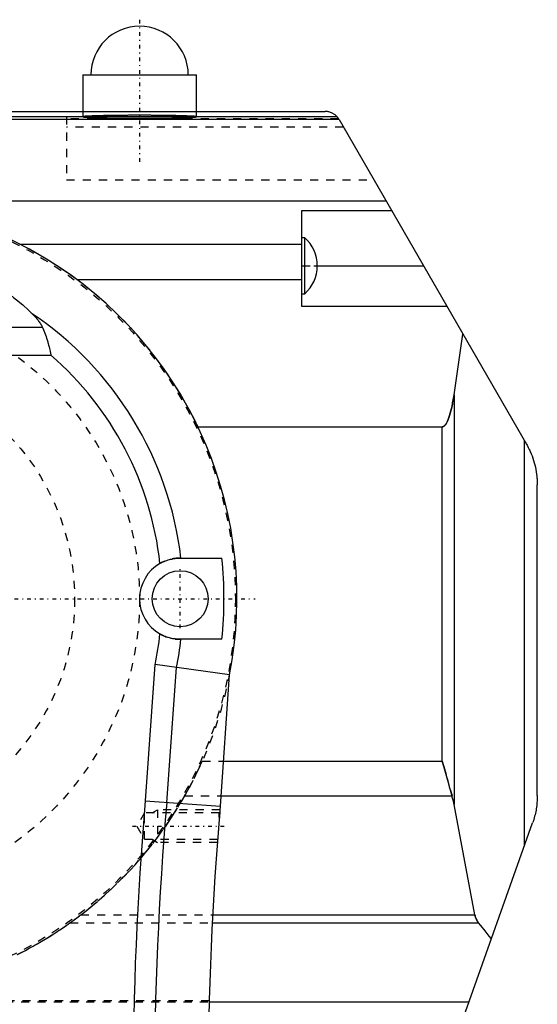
# Model space of a CAD drawing. Extents: x -415 to 216, y -1 to 641.
# Tile 9 of 9: x -78 to -14, y 520 to 641. Entities that reach past the tile are written whole.
import ezdxf

# ---------------------------------------------------------------- set-up
doc = ezdxf.new("R2010")
doc.units = 0
doc.linetypes.add('CENTER', pattern=[1.5, 0.45, -0.5, 0.05, -0.5])
doc.linetypes.add('DASHED', pattern=[2, 1, -1])
for name, color, linetype in [('AM_0', 7, 'CONTINUOUS'), ('AM_3', 7, 'DASHED'), ('AM_7', 7, 'CENTER')]:
    doc.layers.add(name, color=color, linetype=linetype)

msp = doc.modelspace()

# ---------------------------------------------------------------- linework, layer by layer
at = {"layer": 'AM_0', "color": 7, "linetype": 'CONTINUOUS'}
for p, q in [((-70, 634.5), (-70, 630)), ((-70, 634.5), (-56, 634.5)), ((-56, 630), (-56, 634.5)), ((-134.22, 629.39), (-38.71, 629.39)), ((-80, 630), (-40.15, 630)), ((-134.86, 629.07), (-38.46, 629.07)), ((-38.42, 629), (-15.34, 589.02)), ((-155, 619), (-32.65, 619)), ((-43, 617.79), (-31.95, 617.79)), ((-43, 606), (-43, 617.79)), ((-77.77, 613.67), (-43, 613.67)), ((-42.66, 614.45), (-43, 614.45)), ((-42.66, 607.55), (-42.66, 614.45)), ((-41.1, 611), (-28.03, 611)), ((-70.74, 609.3), (-43, 609.3)), ((-43, 607.55), (-42.66, 607.55)), ((-25.14, 606), (-43, 606)), ((-74.95, 603.4), (-125.05, 603.4)), ((-24.26, 595.1), (-23.16, 602.56)), ((-126.08, 600), (-73.92, 600)), ((-24.26, 595.1), (-24.26, 544.66)), ((-55.8, 591.16), (-25.74, 591.16)), ((-25.74, 550), (-25.74, 591.16)), ((-15.6, 589.47), (-15.6, 539.53)), ((-14, 545.75), (-14, 584.02)), ((-58, 575), (-52.86, 575)), ((-52.86, 565), (-58, 565)), ((-62.26, 545.1), (-61.09, 561.88)), ((-51.9, 560.64), (-61.09, 561.88)), ((-59.62, 544.91), (-58.46, 561.51)), ((-53.03, 544.45), (-51.9, 560.64)), ((-52.65, 550), (-25.74, 550)), ((-52.95, 545.72), (-24.51, 545.72)), ((-62.29, 545.1), (-53.03, 544.45)), ((-21.69, 531.08), (-24.26, 544.66)), ((-25.21, 512.57), (-14.58, 542.39)), ((-54, 531.08), (-21.69, 531.08)), ((-54.05, 530.08), (-21.24, 530.08)), ((-54.42, 520.37), (-22.43, 520.37))]:
    msp.add_line(p, q, dxfattribs=at)
for points in [[(-38.71, 629.39, 0), (-38.91, 629.57, 0), (-39.37, 629.84, 0), (-39.67, 629.94, 0), (-39.76, 629.96, 0), (-39.84, 629.98, 0), (-39.89, 629.98, 0), (-39.89, 629.98, 0), (-39.91, 629.98, 0), (-39.92, 629.99, 0), (-39.93, 629.99, 0), (-39.94, 629.99, 0), (-39.95, 629.99, 0), (-39.97, 629.99, 0), (-39.98, 629.99, 0), (-40, 629.99, 0), (-40.01, 629.99, 0), (-40.02, 630, 0), (-40.03, 630, 0), (-40.04, 630, 0), (-40.06, 630, 0), (-40.07, 630, 0), (-40.07, 630, 0), (-40.07, 630, 0), (-40.07, 630, 0), (-40.07, 630, 0), (-40.08, 630, 0), (-40.08, 630, 0), (-40.08, 630, 0), (-40.08, 630, 0), (-40.09, 630, 0), (-40.09, 630, 0), (-40.09, 630, 0), (-40.09, 630, 0), (-40.09, 630, 0), (-40.1, 630, 0), (-40.1, 630, 0), (-40.1, 630, 0), (-40.1, 630, 0), (-40.1, 630, 0), (-40.11, 630, 0), (-40.11, 630, 0), (-40.11, 630, 0), (-40.11, 630, 0), (-40.11, 630, 0), (-40.12, 630, 0), (-40.12, 630, 0), (-40.12, 630, 0), (-40.12, 630, 0), (-40.12, 630, 0), (-40.13, 630, 0), (-40.13, 630, 0), (-40.13, 630, 0), (-40.13, 630, 0), (-40.13, 630, 0), (-40.14, 630, 0), (-40.14, 630, 0), (-40.14, 630, 0), (-40.14, 630, 0), (-40.15, 630, 0), (-40.15, 630, 0), (-40.15, 630, 0), (-40.15, 630, 0), (-40.15, 630, 0), (-40.15, 630, 0)], [(-38.46, 629.07, 0), (-38.47, 629.08, 0), (-38.49, 629.11, 0), (-38.51, 629.14, 0), (-38.52, 629.16, 0), (-38.53, 629.17, 0), (-38.55, 629.2, 0), (-38.57, 629.22, 0), (-38.59, 629.25, 0), (-38.61, 629.27, 0), (-38.63, 629.29, 0), (-38.63, 629.3, 0), (-38.64, 629.31, 0), (-38.66, 629.32, 0), (-38.67, 629.34, 0), (-38.68, 629.35, 0), (-38.69, 629.36, 0), (-38.7, 629.37, 0), (-38.7, 629.37, 0), (-38.71, 629.38, 0), (-38.71, 629.38, 0), (-38.71, 629.39, 0), (-38.71, 629.39, 0)], [(-38.42, 629, 0), (-38.43, 629.01, 0), (-38.44, 629.03, 0), (-38.46, 629.06, 0), (-38.46, 629.07, 0)], [(-91.26, 613.63, 0), (-90.8, 613.5, 0), (-89.88, 613.23, 0), (-88.97, 612.93, 0), (-88.52, 612.77, 0), (-88.07, 612.6, 0), (-87.18, 612.25, 0), (-86.29, 611.87, 0), (-85.42, 611.47, 0), (-84.56, 611.05, 0), (-83.71, 610.6, 0), (-83.29, 610.36, 0), (-82.87, 610.12, 0), (-82.05, 609.63, 0), (-81.23, 609.11, 0), (-80.44, 608.56, 0), (-79.66, 608, 0), (-78.89, 607.41, 0), (-78.51, 607.11, 0), (-78.14, 606.8, 0), (-77.4, 606.17, 0), (-76.69, 605.52, 0), (-76.33, 605.18, 0)], [(-76.33, 605.18, 0), (-76.29, 605.14, 0), (-76.19, 605.05, 0), (-76.1, 604.95, 0), (-76.05, 604.91, 0), (-76.01, 604.86, 0), (-75.92, 604.76, 0), (-75.83, 604.67, 0), (-75.75, 604.57, 0), (-75.67, 604.47, 0), (-75.58, 604.38, 0), (-75.55, 604.33, 0), (-75.51, 604.28, 0), (-75.43, 604.18, 0), (-75.36, 604.08, 0), (-75.29, 603.98, 0), (-75.22, 603.88, 0), (-75.15, 603.78, 0), (-75.12, 603.73, 0), (-75.09, 603.67, 0), (-75.04, 603.57, 0), (-74.98, 603.46, 0), (-74.95, 603.4, 0)], [(-74.95, 603.4, 0), (-74.91, 603.3, 0), (-74.82, 603.11, 0), (-74.74, 602.91, 0), (-74.7, 602.81, 0), (-74.67, 602.7, 0), (-74.59, 602.5, 0), (-74.52, 602.29, 0), (-74.45, 602.08, 0), (-74.39, 601.87, 0), (-74.32, 601.65, 0), (-74.29, 601.54, 0), (-74.26, 601.43, 0), (-74.2, 601.22, 0), (-74.15, 601.02, 0), (-74.1, 600.82, 0), (-74.06, 600.64, 0), (-74.02, 600.48, 0), (-74, 600.4, 0), (-73.99, 600.33, 0), (-73.96, 600.19, 0), (-73.94, 600.12, 0), (-73.93, 600.1, 0), (-73.93, 600.08, 0), (-73.93, 600.07, 0), (-73.93, 600.06, 0), (-73.92, 600.03, 0), (-73.92, 600.01, 0), (-73.92, 600.01, 0), (-73.92, 600, 0), (-73.92, 600, 0), (-73.92, 600, 0), (-73.92, 600, 0), (-73.92, 600, 0), (-73.92, 600, 0), (-73.92, 600, 0), (-73.92, 600, 0), (-73.92, 600, 0), (-73.92, 600, 0), (-73.92, 600, 0), (-73.92, 600, 0), (-73.92, 600, 0), (-73.92, 600, 0), (-73.92, 600, 0), (-73.92, 600, 0), (-73.92, 600, 0), (-73.92, 600, 0), (-73.92, 600, 0), (-73.92, 600, 0), (-73.92, 600, 0), (-73.92, 600, 0), (-73.92, 600, 0), (-73.92, 600, 0), (-73.92, 600, 0), (-73.92, 600, 0), (-73.92, 600, 0), (-73.92, 600, 0), (-73.92, 600, 0), (-73.92, 600, 0), (-73.92, 600, 0), (-73.92, 600, 0), (-73.92, 600, 0), (-73.92, 600, 0), (-73.92, 600, 0), (-73.92, 600, 0), (-73.92, 600, 0), (-73.92, 600, 0), (-73.92, 600, 0), (-73.92, 600, 0), (-73.92, 600, 0), (-73.92, 600, 0), (-73.92, 600, 0), (-73.92, 600, 0), (-73.92, 600, 0), (-73.92, 600, 0), (-73.92, 600, 0), (-73.92, 600, 0), (-73.92, 600, 0), (-73.92, 600, 0), (-73.92, 600, 0), (-73.92, 600, 0), (-73.92, 600, 0), (-73.92, 600, 0), (-73.92, 600, 0), (-73.92, 600, 0), (-73.92, 600, 0), (-73.92, 600, 0), (-73.92, 600, 0), (-73.92, 600, 0), (-73.92, 600, 0), (-73.92, 600, 0), (-73.92, 600, 0), (-73.92, 600, 0), (-73.92, 600, 0), (-73.92, 600, 0), (-73.92, 600, 0), (-73.92, 600, 0), (-73.92, 600, 0), (-73.92, 600, 0), (-73.92, 600, 0), (-73.92, 600, 0), (-73.92, 600, 0), (-73.92, 600, 0), (-73.92, 600, 0), (-73.92, 600, 0), (-73.92, 600, 0), (-73.92, 600, 0), (-73.92, 600, 0), (-73.92, 600, 0), (-73.92, 600, 0), (-73.92, 600, 0), (-73.92, 600, 0), (-73.92, 600, 0)], [(-25.74, 591.16, 0), (-25.73, 591.16, 0), (-25.72, 591.16, 0), (-25.7, 591.16, 0), (-25.69, 591.16, 0), (-25.68, 591.16, 0), (-25.67, 591.17, 0), (-25.65, 591.17, 0), (-25.64, 591.18, 0), (-25.62, 591.18, 0), (-25.61, 591.19, 0), (-25.6, 591.19, 0), (-25.59, 591.19, 0), (-25.58, 591.2, 0), (-25.56, 591.21, 0), (-25.55, 591.22, 0), (-25.53, 591.23, 0), (-25.52, 591.24, 0), (-25.51, 591.24, 0), (-25.5, 591.25, 0), (-25.49, 591.26, 0), (-25.47, 591.27, 0), (-25.46, 591.28, 0), (-25.45, 591.28, 0), (-25.44, 591.3, 0), (-25.42, 591.31, 0), (-25.42, 591.32, 0), (-25.41, 591.33, 0), (-25.39, 591.34, 0), (-25.38, 591.36, 0), (-25.36, 591.37, 0), (-25.35, 591.39, 0), (-25.33, 591.41, 0), (-25.33, 591.42, 0), (-25.32, 591.43, 0), (-25.3, 591.45, 0), (-25.29, 591.47, 0), (-25.27, 591.49, 0), (-25.26, 591.51, 0), (-25.24, 591.54, 0), (-25.24, 591.55, 0), (-25.23, 591.56, 0), (-25.21, 591.58, 0), (-25.2, 591.61, 0), (-25.15, 591.7, 0), (-25.06, 591.88, 0), (-24.97, 592.08, 0), (-24.93, 592.19, 0), (-24.89, 592.3, 0), (-24.81, 592.55, 0), (-24.73, 592.83, 0), (-24.65, 593.12, 0), (-24.57, 593.43, 0), (-24.5, 593.77, 0), (-24.46, 593.95, 0), (-24.43, 594.13, 0), (-24.36, 594.5, 0), (-24.29, 594.9, 0), (-24.26, 595.1, 0)], [(-15.34, 589.02, 0), (-15.27, 588.89, 0), (-15.13, 588.64, 0), (-15, 588.38, 0), (-14.94, 588.25, 0), (-14.88, 588.11, 0), (-14.76, 587.85, 0), (-14.65, 587.58, 0), (-14.55, 587.3, 0), (-14.46, 587.03, 0), (-14.38, 586.75, 0), (-14.34, 586.61, 0), (-14.3, 586.47, 0), (-14.24, 586.18, 0), (-14.18, 585.9, 0), (-14.13, 585.61, 0), (-14.09, 585.32, 0), (-14.05, 585.04, 0), (-14.04, 584.89, 0), (-14.03, 584.75, 0), (-14.01, 584.46, 0), (-14, 584.16, 0), (-14, 584.02, 0)], [(-60.48, 574.34, 0), (-60.41, 574.38, 0), (-60.26, 574.46, 0), (-60.1, 574.54, 0), (-60.03, 574.57, 0), (-59.95, 574.6, 0), (-59.79, 574.67, 0), (-59.64, 574.72, 0), (-59.48, 574.77, 0), (-59.33, 574.82, 0), (-59.18, 574.86, 0), (-59.11, 574.88, 0), (-59.03, 574.89, 0), (-58.89, 574.92, 0), (-58.75, 574.94, 0), (-58.62, 574.96, 0), (-58.49, 574.98, 0), (-58.37, 574.99, 0), (-58.31, 574.99, 0), (-58.25, 574.99, 0), (-58.15, 575, 0), (-58.05, 575, 0), (-58, 575, 0)], [(-58, 565, 0), (-58.05, 565, 0), (-58.15, 565, 0), (-58.25, 565.01, 0), (-58.31, 565.01, 0), (-58.37, 565.01, 0), (-58.49, 565.02, 0), (-58.62, 565.04, 0), (-58.75, 565.06, 0), (-58.89, 565.08, 0), (-59.03, 565.11, 0), (-59.11, 565.12, 0), (-59.18, 565.14, 0), (-59.33, 565.18, 0), (-59.48, 565.23, 0), (-59.64, 565.28, 0), (-59.8, 565.33, 0), (-59.95, 565.4, 0), (-60.03, 565.43, 0), (-60.1, 565.46, 0), (-60.26, 565.54, 0), (-60.41, 565.62, 0), (-60.48, 565.66, 0)], [(-24.51, 545.72, 0), (-24.54, 545.84, 0), (-24.6, 546.08, 0), (-24.67, 546.31, 0), (-24.7, 546.43, 0), (-24.73, 546.55, 0), (-24.8, 546.8, 0), (-24.87, 547.04, 0), (-25.11, 547.89, 0), (-25.53, 549.32, 0), (-25.74, 550, 0)], [(-24.26, 544.66, 0), (-24.3, 544.85, 0), (-24.38, 545.21, 0), (-24.47, 545.56, 0), (-24.51, 545.72, 0)], [(-14, 545.75, 0), (-14, 545.65, 0), (-14, 545.46, 0), (-14.01, 545.27, 0), (-14.02, 545.18, 0), (-14.02, 545.08, 0), (-14.04, 544.89, 0), (-14.05, 544.7, 0), (-14.08, 544.52, 0), (-14.1, 544.33, 0), (-14.13, 544.14, 0), (-14.15, 544.05, 0), (-14.16, 543.95, 0), (-14.2, 543.76, 0), (-14.24, 543.58, 0), (-14.28, 543.39, 0), (-14.33, 543.21, 0), (-14.38, 543.03, 0), (-14.4, 542.93, 0), (-14.43, 542.84, 0), (-14.49, 542.66, 0), (-14.55, 542.48, 0), (-14.58, 542.39, 0)], [(-21.24, 530.08, 0), (-21.26, 530.1, 0), (-21.29, 530.14, 0), (-21.32, 530.19, 0), (-21.34, 530.21, 0), (-21.35, 530.23, 0), (-21.38, 530.28, 0), (-21.41, 530.33, 0), (-21.44, 530.38, 0), (-21.47, 530.44, 0), (-21.5, 530.49, 0), (-21.51, 530.52, 0), (-21.53, 530.55, 0), (-21.55, 530.61, 0), (-21.58, 530.67, 0), (-21.6, 530.73, 0), (-21.62, 530.79, 0), (-21.64, 530.85, 0), (-21.65, 530.89, 0), (-21.66, 530.92, 0), (-21.67, 530.98, 0), (-21.69, 531.05, 0), (-21.69, 531.08, 0)], [(-19.66, 528.13, 0), (-19.92, 528.46, 0), (-20.44, 529.11, 0), (-20.97, 529.76, 0), (-21.24, 530.08, 0)]]:
    msp.add_polyline3d(points, dxfattribs=at)
msp.add_circle((-58, 570), 3.45, dxfattribs=at)
for centre, radius, start, end in [((-63, 634.5), 6, 0, 180), ((-100, 570), 49, 348.9831, 191.3899), ((-45.7, 611), 4.6, 0.0287, 48.6338), ((-45.7, 611), 4.6, 311.3662, 359.9713), ((-100, 570), 42.4, 6.772, 56.0731), ((-100, 570), 39.75, 6.2666, 48.9949), ((-100, 570), 47.4, 353.9455, 6.0545), ((-58, 570), 5, 119.7892, 240.2108), ((-100, 570), 39.75, 348.2085, 353.7334), ((-100, 570), 42.4, 348.4562, 353.228), ((345.44, 509.88), 409.25, 175.0627, 185), ((345.44, 509.88), 406.6, 175.0566, 185), ((345.44, 509.88), 400, 175.0411, 185)]:
    msp.add_arc(centre, radius, start, end, dxfattribs=at)
at = {"layer": 'AM_3', "color": 6, "linetype": 'DASHED'}
for p, q in [((-72, 629.39), (-72, 621.59)), ((-70, 630), (-70, 629.35)), ((-56, 629.35), (-56, 630)), ((-38.47, 629.08), (-72, 629.08)), ((-37.89, 628.08), (-72, 628.08)), ((-72, 621.59), (-34.14, 621.59)), ((-43, 611), (-41.1, 611)), ((-55.27, 550), (-52.65, 550)), ((-57.44, 545.72), (-52.95, 545.72)), ((-62.4, 543.62), (-63.34, 542)), ((-53.18, 543.62), (-62.4, 543.62)), ((-62.4, 540.38), (-62.4, 543.62)), ((-61.46, 543.62), (-60.8, 544)), ((-53.1, 544), (-60.8, 544)), ((-60.8, 544), (-60.8, 540)), ((-53.13, 543.67), (-53.4, 540.38)), ((-53.13, 543.67), (-53.18, 543.62)), ((-53.18, 543.1), (-53.18, 543.62)), ((-63.34, 542), (-62.4, 540.38)), ((-62.4, 540.38), (-53.4, 540.38)), ((-61.46, 540.38), (-60.8, 540)), ((-53.43, 540), (-60.8, 540)), ((-70.23, 531.08), (-54, 531.08)), ((-71.58, 530.08), (-54.05, 530.08)), ((-54.42, 520.5), (-145.58, 520.5)), ((-145.58, 520.37), (-54.42, 520.37))]:
    msp.add_line(p, q, dxfattribs=at)
for points in [[(-63, 629.53, 0), (-63.05, 629.53, 0), (-63.15, 629.53, 0), (-63.25, 629.53, 0), (-63.31, 629.53, 0), (-63.36, 629.53, 0), (-63.46, 629.53, 0), (-63.56, 629.53, 0), (-63.66, 629.53, 0), (-63.76, 629.53, 0), (-63.86, 629.53, 0), (-63.91, 629.53, 0), (-63.96, 629.53, 0), (-64.06, 629.53, 0), (-64.17, 629.53, 0), (-64.27, 629.53, 0), (-64.37, 629.53, 0), (-64.47, 629.52, 0), (-64.52, 629.52, 0), (-64.56, 629.52, 0), (-64.66, 629.52, 0), (-64.76, 629.52, 0), (-64.81, 629.52, 0), (-64.86, 629.52, 0), (-64.96, 629.52, 0), (-65.06, 629.52, 0), (-65.1, 629.52, 0), (-65.15, 629.52, 0), (-65.25, 629.52, 0), (-65.35, 629.52, 0), (-65.44, 629.52, 0), (-65.54, 629.52, 0), (-65.63, 629.52, 0), (-65.68, 629.51, 0), (-65.73, 629.51, 0), (-65.82, 629.51, 0), (-65.91, 629.51, 0), (-66, 629.51, 0), (-66.1, 629.51, 0), (-66.19, 629.51, 0), (-66.23, 629.51, 0), (-66.28, 629.51, 0), (-66.37, 629.51, 0), (-66.46, 629.5, 0), (-66.54, 629.5, 0), (-66.63, 629.5, 0), (-66.72, 629.5, 0), (-66.76, 629.5, 0), (-66.8, 629.5, 0), (-66.89, 629.5, 0), (-66.97, 629.5, 0), (-67.06, 629.49, 0), (-67.14, 629.49, 0), (-67.22, 629.49, 0), (-67.26, 629.49, 0), (-67.3, 629.49, 0), (-67.38, 629.49, 0), (-67.46, 629.49, 0), (-67.54, 629.48, 0), (-67.62, 629.48, 0), (-67.69, 629.48, 0), (-67.73, 629.48, 0), (-67.77, 629.48, 0), (-67.84, 629.48, 0), (-67.91, 629.48, 0), (-67.95, 629.47, 0), (-67.99, 629.47, 0), (-68.06, 629.47, 0), (-68.13, 629.47, 0), (-68.16, 629.47, 0), (-68.2, 629.47, 0), (-68.26, 629.47, 0), (-68.33, 629.46, 0), (-68.39, 629.46, 0), (-68.46, 629.46, 0), (-68.52, 629.46, 0), (-68.55, 629.46, 0), (-68.58, 629.46, 0), (-68.65, 629.45, 0), (-68.7, 629.45, 0), (-68.76, 629.45, 0), (-68.82, 629.45, 0), (-68.88, 629.44, 0), (-68.9, 629.44, 0), (-68.93, 629.44, 0), (-68.98, 629.44, 0), (-69.04, 629.44, 0), (-69.09, 629.44, 0), (-69.14, 629.43, 0), (-69.19, 629.43, 0), (-69.21, 629.43, 0), (-69.23, 629.43, 0), (-69.28, 629.43, 0), (-69.32, 629.42, 0), (-69.37, 629.42, 0), (-69.41, 629.42, 0), (-69.45, 629.42, 0), (-69.47, 629.42, 0), (-69.49, 629.41, 0), (-69.52, 629.41, 0), (-69.56, 629.41, 0), (-69.6, 629.41, 0), (-69.63, 629.4, 0), (-69.66, 629.4, 0), (-69.68, 629.4, 0), (-69.69, 629.4, 0), (-69.72, 629.4, 0), (-69.75, 629.39, 0), (-69.76, 629.39, 0), (-69.77, 629.39, 0), (-69.8, 629.39, 0), (-69.82, 629.39, 0), (-69.83, 629.39, 0), (-69.84, 629.38, 0), (-69.87, 629.38, 0), (-69.88, 629.38, 0), (-69.9, 629.38, 0), (-69.92, 629.37, 0), (-69.93, 629.37, 0), (-69.94, 629.37, 0), (-69.95, 629.37, 0), (-69.96, 629.37, 0), (-69.97, 629.36, 0), (-69.98, 629.36, 0), (-69.99, 629.36, 0), (-69.99, 629.35, 0), (-69.99, 629.35, 0), (-70, 629.35, 0), (-70, 629.35, 0), (-70, 629.35, 0), (-70, 629.35, 0)], [(-70, 629.35, 0), (-70, 629.34, 0), (-69.99, 629.34, 0), (-69.98, 629.33, 0), (-69.97, 629.33, 0), (-69.96, 629.33, 0), (-69.94, 629.32, 0), (-69.91, 629.32, 0), (-69.88, 629.31, 0), (-69.83, 629.31, 0), (-69.79, 629.3, 0), (-69.76, 629.3, 0), (-69.73, 629.3, 0), (-69.68, 629.29, 0), (-69.61, 629.29, 0), (-69.54, 629.28, 0), (-69.47, 629.28, 0), (-69.39, 629.27, 0), (-69.34, 629.27, 0), (-69.3, 629.27, 0), (-69.21, 629.26, 0), (-69.11, 629.26, 0), (-69.06, 629.25, 0), (-69.01, 629.25, 0), (-68.9, 629.25, 0), (-68.79, 629.24, 0), (-68.73, 629.24, 0), (-68.68, 629.24, 0), (-68.55, 629.23, 0), (-68.43, 629.23, 0), (-68.3, 629.23, 0), (-68.16, 629.22, 0), (-68.02, 629.22, 0), (-67.95, 629.22, 0), (-67.88, 629.21, 0), (-67.73, 629.21, 0), (-67.58, 629.21, 0), (-67.42, 629.2, 0), (-67.26, 629.2, 0), (-67.1, 629.2, 0), (-67.02, 629.2, 0), (-66.93, 629.19, 0), (-66.76, 629.19, 0), (-66.59, 629.19, 0), (-66.41, 629.19, 0), (-66.23, 629.18, 0), (-66.05, 629.18, 0), (-65.96, 629.18, 0), (-65.87, 629.18, 0), (-65.68, 629.18, 0), (-65.49, 629.17, 0), (-65.3, 629.17, 0), (-65.1, 629.17, 0), (-64.91, 629.17, 0), (-64.81, 629.17, 0), (-64.71, 629.17, 0), (-64.52, 629.17, 0), (-64.32, 629.17, 0), (-64.12, 629.16, 0), (-63.91, 629.16, 0), (-63.71, 629.16, 0), (-63.61, 629.16, 0), (-63.51, 629.16, 0), (-63.31, 629.16, 0), (-63.1, 629.16, 0), (-63, 629.16, 0), (-62.9, 629.16, 0), (-62.69, 629.16, 0), (-62.49, 629.16, 0), (-62.39, 629.16, 0), (-62.29, 629.16, 0), (-62.09, 629.16, 0), (-61.88, 629.16, 0), (-61.68, 629.17, 0), (-61.48, 629.17, 0), (-61.29, 629.17, 0), (-61.19, 629.17, 0), (-61.09, 629.17, 0), (-60.9, 629.17, 0), (-60.7, 629.17, 0), (-60.51, 629.17, 0), (-60.32, 629.18, 0), (-60.13, 629.18, 0), (-60.04, 629.18, 0), (-59.95, 629.18, 0), (-59.77, 629.18, 0), (-59.59, 629.19, 0), (-59.41, 629.19, 0), (-59.24, 629.19, 0), (-59.07, 629.19, 0), (-58.98, 629.2, 0), (-58.9, 629.2, 0), (-58.74, 629.2, 0), (-58.58, 629.2, 0), (-58.42, 629.21, 0), (-58.27, 629.21, 0), (-58.12, 629.21, 0), (-58.05, 629.22, 0), (-57.98, 629.22, 0), (-57.84, 629.22, 0), (-57.7, 629.23, 0), (-57.57, 629.23, 0), (-57.45, 629.23, 0), (-57.32, 629.24, 0), (-57.27, 629.24, 0), (-57.21, 629.24, 0), (-57.1, 629.25, 0), (-56.99, 629.25, 0), (-56.94, 629.25, 0), (-56.89, 629.26, 0), (-56.79, 629.26, 0), (-56.7, 629.27, 0), (-56.66, 629.27, 0), (-56.61, 629.27, 0), (-56.53, 629.28, 0), (-56.46, 629.28, 0), (-56.39, 629.29, 0), (-56.32, 629.29, 0), (-56.27, 629.3, 0), (-56.24, 629.3, 0), (-56.21, 629.3, 0), (-56.17, 629.31, 0), (-56.12, 629.31, 0), (-56.09, 629.32, 0), (-56.06, 629.32, 0), (-56.04, 629.33, 0), (-56.03, 629.33, 0), (-56.02, 629.33, 0), (-56.01, 629.34, 0), (-56, 629.34, 0), (-56, 629.35, 0)], [(-56, 629.35, 0), (-56, 629.35, 0), (-56, 629.35, 0), (-56, 629.35, 0), (-56.01, 629.35, 0), (-56.01, 629.35, 0), (-56.01, 629.36, 0), (-56.02, 629.36, 0), (-56.03, 629.36, 0), (-56.04, 629.37, 0), (-56.05, 629.37, 0), (-56.06, 629.37, 0), (-56.07, 629.37, 0), (-56.08, 629.37, 0), (-56.1, 629.38, 0), (-56.12, 629.38, 0), (-56.13, 629.38, 0), (-56.16, 629.38, 0), (-56.17, 629.39, 0), (-56.18, 629.39, 0), (-56.2, 629.39, 0), (-56.23, 629.39, 0), (-56.24, 629.39, 0), (-56.25, 629.39, 0), (-56.28, 629.4, 0), (-56.31, 629.4, 0), (-56.32, 629.4, 0), (-56.34, 629.4, 0), (-56.37, 629.4, 0), (-56.4, 629.41, 0), (-56.44, 629.41, 0), (-56.48, 629.41, 0), (-56.51, 629.41, 0), (-56.53, 629.42, 0), (-56.55, 629.42, 0), (-56.59, 629.42, 0), (-56.63, 629.42, 0), (-56.68, 629.42, 0), (-56.72, 629.43, 0), (-56.77, 629.43, 0), (-56.79, 629.43, 0), (-56.81, 629.43, 0), (-56.86, 629.43, 0), (-56.91, 629.44, 0), (-56.96, 629.44, 0), (-57.02, 629.44, 0), (-57.07, 629.44, 0), (-57.1, 629.44, 0), (-57.12, 629.44, 0), (-57.18, 629.45, 0), (-57.24, 629.45, 0), (-57.3, 629.45, 0), (-57.35, 629.45, 0), (-57.42, 629.46, 0), (-57.45, 629.46, 0), (-57.48, 629.46, 0), (-57.54, 629.46, 0), (-57.61, 629.46, 0), (-57.67, 629.46, 0), (-57.74, 629.47, 0), (-57.8, 629.47, 0), (-57.84, 629.47, 0), (-57.87, 629.47, 0), (-57.94, 629.47, 0), (-58.01, 629.47, 0), (-58.05, 629.47, 0), (-58.09, 629.48, 0), (-58.16, 629.48, 0), (-58.23, 629.48, 0), (-58.27, 629.48, 0), (-58.31, 629.48, 0), (-58.38, 629.48, 0), (-58.46, 629.48, 0), (-58.54, 629.49, 0), (-58.62, 629.49, 0), (-58.7, 629.49, 0), (-58.74, 629.49, 0), (-58.78, 629.49, 0), (-58.86, 629.49, 0), (-58.94, 629.49, 0), (-59.03, 629.5, 0), (-59.11, 629.5, 0), (-59.2, 629.5, 0), (-59.24, 629.5, 0), (-59.28, 629.5, 0), (-59.37, 629.5, 0), (-59.46, 629.5, 0), (-59.54, 629.5, 0), (-59.63, 629.51, 0), (-59.72, 629.51, 0), (-59.77, 629.51, 0), (-59.81, 629.51, 0), (-59.9, 629.51, 0), (-60, 629.51, 0), (-60.09, 629.51, 0), (-60.18, 629.51, 0), (-60.27, 629.51, 0), (-60.32, 629.51, 0), (-60.37, 629.52, 0), (-60.46, 629.52, 0), (-60.56, 629.52, 0), (-60.65, 629.52, 0), (-60.75, 629.52, 0), (-60.85, 629.52, 0), (-60.9, 629.52, 0), (-60.94, 629.52, 0), (-61.04, 629.52, 0), (-61.14, 629.52, 0), (-61.19, 629.52, 0), (-61.24, 629.52, 0), (-61.34, 629.52, 0), (-61.44, 629.52, 0), (-61.48, 629.52, 0), (-61.53, 629.52, 0), (-61.63, 629.53, 0), (-61.73, 629.53, 0), (-61.83, 629.53, 0), (-61.94, 629.53, 0), (-62.04, 629.53, 0), (-62.09, 629.53, 0), (-62.14, 629.53, 0), (-62.24, 629.53, 0), (-62.34, 629.53, 0), (-62.44, 629.53, 0), (-62.54, 629.53, 0), (-62.64, 629.53, 0), (-62.69, 629.53, 0), (-62.75, 629.53, 0), (-62.85, 629.53, 0), (-62.95, 629.53, 0), (-63, 629.53, 0)], [(-70.74, 609.3, 0), (-71.86, 610.11, 0), (-74.18, 611.64, 0), (-76.56, 613.03, 0), (-77.77, 613.67, 0)], [(-55.8, 591.16, 0), (-56.09, 591.75, 0), (-56.69, 592.93, 0), (-57.33, 594.08, 0), (-57.65, 594.65, 0), (-57.99, 595.22, 0), (-58.68, 596.34, 0), (-59.41, 597.44, 0), (-60.16, 598.53, 0), (-60.94, 599.59, 0), (-61.75, 600.63, 0), (-62.17, 601.14, 0), (-62.59, 601.65, 0), (-63.45, 602.64, 0), (-64.34, 603.61, 0), (-65.26, 604.56, 0), (-66.2, 605.48, 0), (-67.17, 606.38, 0), (-67.66, 606.81, 0), (-68.16, 607.25, 0), (-69.17, 608.09, 0), (-70.21, 608.9, 0), (-70.74, 609.3, 0)], [(-24.26, 595.1, 0), (-24.29, 594.9, 0), (-24.36, 594.5, 0), (-24.43, 594.13, 0), (-24.46, 593.95, 0), (-24.5, 593.77, 0), (-24.57, 593.43, 0), (-24.65, 593.12, 0), (-24.73, 592.83, 0), (-24.81, 592.55, 0), (-24.89, 592.3, 0), (-24.93, 592.19, 0), (-24.97, 592.08, 0), (-25.06, 591.88, 0), (-25.15, 591.7, 0), (-25.2, 591.61, 0), (-25.21, 591.58, 0), (-25.23, 591.56, 0), (-25.24, 591.55, 0), (-25.24, 591.54, 0), (-25.26, 591.51, 0), (-25.27, 591.49, 0), (-25.29, 591.47, 0), (-25.3, 591.45, 0), (-25.32, 591.43, 0), (-25.33, 591.42, 0), (-25.33, 591.41, 0), (-25.35, 591.39, 0), (-25.36, 591.37, 0), (-25.38, 591.36, 0), (-25.39, 591.34, 0), (-25.41, 591.33, 0), (-25.42, 591.32, 0), (-25.42, 591.31, 0), (-25.44, 591.3, 0), (-25.45, 591.28, 0), (-25.46, 591.28, 0), (-25.47, 591.27, 0), (-25.49, 591.26, 0), (-25.5, 591.25, 0), (-25.51, 591.24, 0), (-25.52, 591.24, 0), (-25.53, 591.23, 0), (-25.55, 591.22, 0), (-25.56, 591.21, 0), (-25.58, 591.2, 0), (-25.59, 591.19, 0), (-25.6, 591.19, 0), (-25.61, 591.19, 0), (-25.62, 591.18, 0), (-25.64, 591.18, 0), (-25.65, 591.17, 0), (-25.67, 591.17, 0), (-25.68, 591.16, 0), (-25.69, 591.16, 0), (-25.7, 591.16, 0), (-25.72, 591.16, 0), (-25.73, 591.16, 0), (-25.74, 591.16, 0)], [(-57.44, 545.72, 0), (-57.04, 546.43, 0), (-56.29, 547.85, 0), (-55.6, 549.28, 0), (-55.27, 550, 0)], [(-25.74, 550, 0), (-25.53, 549.32, 0), (-25.11, 547.89, 0), (-24.7, 546.43, 0), (-24.51, 545.72, 0)], [(-70.23, 531.08, 0), (-69.8, 531.42, 0), (-68.95, 532.09, 0), (-68.12, 532.79, 0), (-67.7, 533.15, 0), (-67.3, 533.51, 0), (-66.5, 534.24, 0), (-65.71, 535, 0), (-64.94, 535.77, 0), (-64.19, 536.55, 0), (-63.46, 537.35, 0), (-63.1, 537.76, 0), (-62.74, 538.17, 0), (-62.05, 539.01, 0), (-61.37, 539.86, 0), (-60.71, 540.72, 0), (-60.07, 541.6, 0), (-59.45, 542.49, 0), (-59.15, 542.94, 0), (-58.85, 543.4, 0), (-58.27, 544.32, 0), (-57.71, 545.25, 0), (-57.44, 545.72, 0)], [(-71.58, 530.08, 0), (-71.55, 530.11, 0), (-71.48, 530.15, 0), (-71.41, 530.2, 0), (-71.38, 530.23, 0), (-71.34, 530.26, 0), (-71.27, 530.31, 0), (-71.19, 530.36, 0), (-71.12, 530.42, 0), (-71.04, 530.47, 0), (-70.97, 530.53, 0), (-70.93, 530.55, 0), (-70.89, 530.58, 0), (-70.81, 530.64, 0), (-70.74, 530.7, 0), (-70.66, 530.76, 0), (-70.58, 530.81, 0), (-70.5, 530.87, 0), (-70.46, 530.9, 0), (-70.42, 530.93, 0), (-70.34, 530.99, 0), (-70.27, 531.05, 0), (-70.23, 531.08, 0)], [(-21.69, 531.08, 0), (-21.69, 531.05, 0), (-21.67, 530.98, 0), (-21.66, 530.92, 0), (-21.65, 530.89, 0), (-21.64, 530.85, 0), (-21.62, 530.79, 0), (-21.6, 530.73, 0), (-21.58, 530.67, 0), (-21.55, 530.61, 0), (-21.53, 530.55, 0), (-21.51, 530.52, 0), (-21.5, 530.49, 0), (-21.47, 530.44, 0), (-21.44, 530.38, 0), (-21.41, 530.33, 0), (-21.38, 530.28, 0), (-21.35, 530.23, 0), (-21.34, 530.21, 0), (-21.32, 530.19, 0), (-21.29, 530.14, 0), (-21.26, 530.1, 0), (-21.24, 530.08, 0)], [(-78.07, 526.18, 0), (-77.57, 526.43, 0), (-77.07, 526.69, 0), (-76.58, 526.96, 0), (-76.09, 527.23, 0), (-75.84, 527.37, 0), (-75.6, 527.51, 0), (-75.11, 527.79, 0), (-74.63, 528.08, 0), (-74.15, 528.37, 0), (-73.68, 528.67, 0), (-73.21, 528.97, 0), (-72.97, 529.13, 0), (-72.74, 529.28, 0), (-72.27, 529.6, 0), (-71.81, 529.92, 0), (-71.58, 530.08, 0)]]:
    msp.add_polyline3d(points, dxfattribs=at)
for radius in [48.8, 37, 37, 29]:
    msp.add_circle((-100, 570), radius, dxfattribs=at)
for centre, radius, start, end in [((-58, 570), 5, 90, 119.7892), ((-58, 570), 5, 240.2108, 270), ((-100, 570), 49, 191.3899, 348.9831)]:
    msp.add_arc(centre, radius, start, end, dxfattribs=at)
at = {"layer": 'AM_7', "color": 4, "linetype": 'CENTER'}
for p, q in [((-63, 641.3), (-63, 623.7)), ((-43.1, 611), (-41, 611)), ((-58, 566.38), (-58, 573.62)), ((-151.24, 570), (-48.76, 570)), ((-63.86, 542), (-52.27, 542))]:
    msp.add_line(p, q, dxfattribs=at)

doc.saveas('drawing.dxf')
